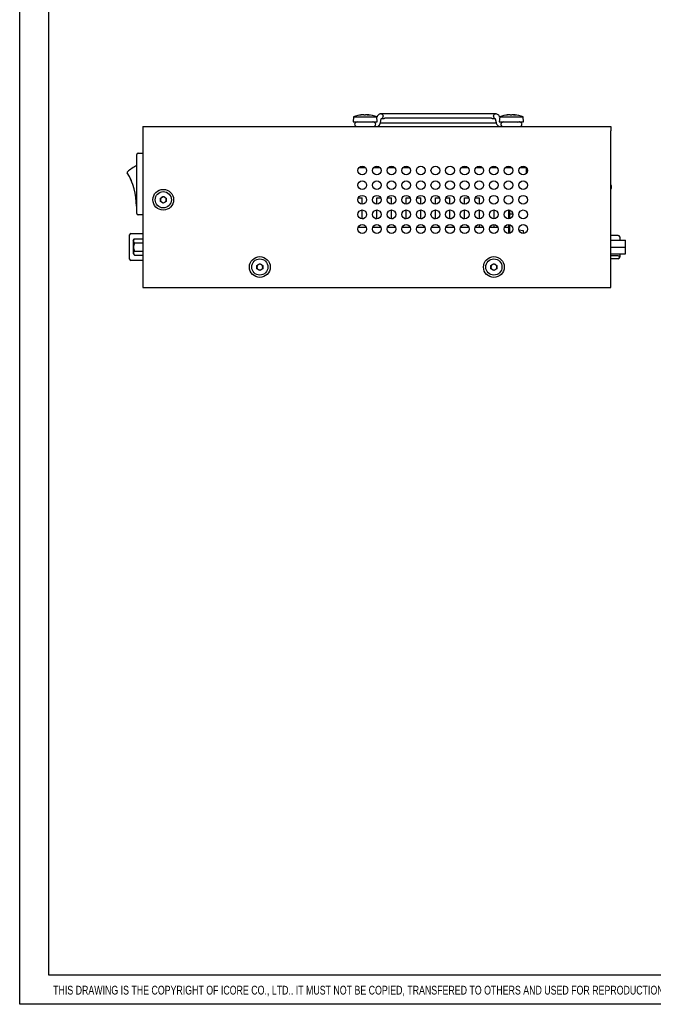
# Model space of a CAD drawing. Header units: millimetres. Extents: x 0 to 840, y 0 to 594.
# Tile 1 of 38: x 0 to 217, y 0 to 337. Entities that reach past the tile are written whole.
import ezdxf

# ---------------------------------------------------------------- set-up
doc = ezdxf.new("R2010")
doc.units = ezdxf.units.MM
doc.layers.get('0').update_dxf_attribs({"color": 3, "lineweight": 30})
doc.layers.add('SLD-0', color=3, linetype='Continuous')
doc.styles.add('SLDTEXTSTYLE0', font='TXT', dxfattribs={"width": 0.75})

msp = doc.modelspace()

# ---------------------------------------------------------------- linework, layer by layer
at = {"linetype": 'Continuous', "lineweight": 25}
for p, q in [((114.073, 303.269), (113.924, 301.569)), ((114.073, 303.269), (120.44, 303.269)), ((117.037, 304.017), (117.05, 304.017)), ((117.147, 304.017), (117.05, 304.017)), ((117.056, 303.918), (117.05, 304.017)), ((117.147, 304.017), (117.151, 303.935)), ((117.61, 304.017), (118.238, 304.017)), ((118.539, 304.017), (118.238, 304.017)), ((119.001, 304.017), (118.993, 303.855)), ((119.001, 304.017), (119.111, 304.017)), ((120.44, 303.269), (122.075, 303.269)), ((122.224, 301.569), (122.075, 303.269)), ((123.556, 304.38), (123.258, 304.326)), ((123.561, 304.381), (123.556, 304.38)), ((138.831, 304.386), (123.629, 304.386)), ((147.317, 304.386), (138.831, 304.386)), ((162.52, 304.386), (147.317, 304.386)), ((162.89, 304.326), (162.587, 304.381)), ((164.073, 303.269), (163.924, 301.569)), ((164.073, 303.269), (170.44, 303.269)), ((167.037, 304.017), (167.05, 304.017)), ((167.147, 304.017), (167.05, 304.017)), ((167.056, 303.918), (167.05, 304.017)), ((167.147, 304.017), (167.151, 303.935)), ((167.61, 304.017), (168.238, 304.017)), ((168.539, 304.017), (168.238, 304.017)), ((169.001, 304.017), (168.993, 303.855)), ((169.001, 304.017), (169.111, 304.017)), ((170.44, 303.269), (172.075, 303.269)), ((172.224, 301.569), (172.075, 303.269)), ((42.074, 299.982), (42.074, 298.482)), ((42.074, 299.982), (202.074, 299.982)), ((113.924, 301.569), (120.528, 301.569)), ((120.528, 301.569), (122.224, 301.569)), ((120.84, 301.569), (120.676, 301.569)), ((123.223, 301.225), (162.892, 301.225)), ((123.321, 301.342), (123.592, 302.672)), ((123.622, 302.778), (123.701, 302.793)), ((123.665, 302.786), (124.61, 302.786)), ((161.193, 302.825), (124.951, 302.825)), ((161.538, 302.786), (162.52, 302.786)), ((162.447, 302.793), (162.529, 302.778)), ((162.557, 302.672), (162.827, 301.342)), ((163.924, 301.569), (170.528, 301.569)), ((170.528, 301.569), (172.224, 301.569)), ((202.074, 299.982), (202.074, 298.482)), ((42.074, 298.482), (42.074, 244.982)), ((202.074, 244.982), (202.074, 298.482)), ((40.074, 270.282), (40.074, 290.482)), ((40.474, 290.882), (42.074, 290.882)), ((121.499, 285.982), (121.499, 286.367)), ((171.499, 285.982), (171.499, 286.367)), ((173.074, 285.982), (173.074, 286.1)), ((37.301, 283.307), (37.292, 283.302)), ((115.956, 285.982), (118.074, 285.982)), ((118.074, 285.982), (118.192, 285.982)), ((120.956, 285.982), (123.192, 285.982)), ((125.956, 285.982), (128.192, 285.982)), ((130.956, 285.982), (133.192, 285.982)), ((150.956, 285.982), (153.192, 285.982)), ((155.956, 285.982), (158.192, 285.982)), ((160.956, 285.982), (163.192, 285.982)), ((165.956, 285.982), (168.074, 285.982)), ((168.074, 285.982), (168.192, 285.982)), ((170.956, 285.982), (173.074, 285.982)), ((173.074, 285.982), (173.074, 283.864)), ((38.681, 280.204), (38.672, 280.2)), ((202.274, 279.333), (202.274, 279.331)), ((48.074, 275.559), (49.074, 276.136)), ((49.074, 276.136), (50.074, 275.559)), ((48.074, 274.404), (48.074, 275.559)), ((49.074, 273.827), (48.074, 274.404)), ((50.074, 274.404), (49.074, 273.827)), ((50.074, 275.559), (50.074, 274.404)), ((115.699, 275.582), (117.074, 275.582)), ((117.074, 273.482), (117.074, 275.582)), ((122.074, 273.482), (122.074, 275.582)), ((122.074, 275.582), (123.449, 275.582)), ((125.699, 275.582), (127.073, 275.582)), ((127.073, 273.482), (127.073, 275.582)), ((132.073, 273.482), (132.073, 275.582)), ((132.073, 275.582), (133.449, 275.582)), ((135.699, 275.582), (137.072, 275.582)), ((137.072, 273.482), (137.072, 275.582)), ((142.072, 273.482), (142.072, 275.582)), ((142.072, 275.582), (143.449, 275.582)), ((145.699, 275.582), (147.071, 275.582)), ((147.071, 273.482), (147.071, 275.582)), ((152.071, 273.482), (152.071, 275.582)), ((152.071, 275.582), (153.449, 275.582)), ((155.699, 275.582), (157.074, 275.582)), ((157.074, 275.582), (157.074, 273.482)), ((40.074, 272.576), (40.073, 272.576)), ((42.074, 269.882), (40.474, 269.882)), ((117.074, 268.582), (117.074, 271.482)), ((122.074, 268.582), (122.074, 271.482)), ((127.073, 268.582), (127.073, 271.482)), ((132.073, 268.582), (132.073, 271.482)), ((137.072, 268.582), (137.072, 271.482)), ((142.072, 268.582), (142.072, 271.482)), ((147.071, 268.582), (147.071, 271.482)), ((152.071, 268.582), (152.071, 271.482)), ((157.074, 271.482), (157.074, 268.482)), ((162.074, 271.482), (162.074, 268.482)), ((167.074, 271.482), (167.074, 268.482)), ((167.574, 270.082), (167.574, 271.382)), ((167.574, 271.382), (167.613, 271.382)), ((168.571, 270.082), (167.574, 270.082)), ((167.574, 268.567), (167.574, 270.082)), ((117.074, 268.582), (117.613, 268.582)), ((121.536, 268.582), (122.074, 268.582)), ((127.073, 268.582), (127.613, 268.582)), ((131.536, 268.582), (132.073, 268.582)), ((137.072, 268.582), (137.613, 268.582)), ((141.536, 268.582), (142.072, 268.582)), ((147.071, 268.582), (147.613, 268.582)), ((151.536, 268.582), (152.071, 268.582)), ((157.074, 266.482), (157.074, 265.582)), ((162.074, 266.482), (162.074, 265.582)), ((167.074, 266.482), (167.074, 265.582)), ((167.574, 263.567), (167.574, 266.396)), ((37.574, 260.134), (37.574, 262.982)), ((38.024, 263.432), (42.074, 263.432)), ((115.699, 265.582), (118.449, 265.582)), ((120.699, 265.582), (123.449, 265.582)), ((125.699, 265.582), (128.449, 265.582)), ((130.699, 265.582), (133.449, 265.582)), ((135.699, 265.582), (138.449, 265.582)), ((140.699, 265.582), (143.449, 265.582)), ((145.699, 265.582), (148.449, 265.582)), ((150.699, 265.582), (153.449, 265.582)), ((155.699, 265.582), (158.449, 265.582)), ((160.699, 265.582), (163.449, 265.582)), ((165.699, 265.582), (167.074, 265.582)), ((167.074, 265.582), (167.074, 263.482)), ((170.607, 264.669), (172.074, 264.489)), ((172.074, 264.489), (172.074, 263.482)), ((204.574, 262.782), (202.074, 262.782)), ((37.574, 256.834), (37.574, 260.134)), ((38.774, 261.103), (39.274, 261.603)), ((38.774, 261.103), (38.774, 256.56)), ((39.274, 261.603), (42.074, 261.603)), ((39.274, 260.217), (42.074, 260.217)), ((202.074, 261.207), (207.074, 261.207)), ((205.074, 262.282), (205.074, 261.207)), ((207.074, 258.832), (207.074, 261.207)), ((37.574, 254.682), (37.574, 256.834)), ((38.774, 256.56), (39.274, 256.06)), ((39.274, 257.446), (42.074, 257.446)), ((39.274, 256.06), (42.074, 256.06)), ((202.074, 258.832), (207.074, 258.832)), ((202.074, 256.457), (207.074, 256.457)), ((204.574, 255.802), (202.074, 255.802)), ((205.074, 256.457), (205.074, 255.937)), ((205.074, 255.937), (205.074, 255.316)), ((207.074, 256.457), (207.074, 258.832)), ((42.074, 254.232), (38.024, 254.232)), ((81.074, 252.559), (82.074, 253.136)), ((81.074, 251.404), (81.074, 252.559)), ((82.074, 253.136), (83.074, 252.559)), ((83.074, 252.559), (83.074, 251.404)), ((161.074, 252.559), (162.074, 253.136)), ((161.074, 251.404), (161.074, 252.559)), ((162.074, 253.136), (163.074, 252.559)), ((163.074, 252.559), (163.074, 251.404)), ((204.574, 254.816), (202.074, 254.816)), ((82.074, 250.827), (81.074, 251.404)), ((83.074, 251.404), (82.074, 250.827)), ((162.074, 250.827), (161.074, 251.404)), ((163.074, 251.404), (162.074, 250.827)), ((42.074, 244.982), (202.074, 244.982))]:
    msp.add_line(p, q, dxfattribs=at)
at = {"linetype": 'Continuous', "lineweight": 25, "flags": 128}
for points in [[(123.557, 304.38), (123.629, 304.386), (123.845, 304.325), (124.029, 304.152), (124.151, 303.892), (124.194, 303.586)], [(161.954, 303.586), (161.997, 303.892), (162.12, 304.152), (162.303, 304.325), (162.52, 304.386), (162.591, 304.38)]]:
    msp.add_lwpolyline(points, dxfattribs=at)
at = {"linetype": 'Continuous', "lineweight": 25}
for centre, radius in [((117.074, 284.982), 1.5), ((122.074, 284.982), 1.5), ((127.074, 284.982), 1.5), ((132.074, 284.982), 1.5), ((137.074, 284.982), 1.5), ((142.074, 284.982), 1.5), ((147.074, 284.982), 1.5), ((152.074, 284.982), 1.5), ((157.074, 284.982), 1.5), ((162.074, 284.982), 1.5), ((167.074, 284.982), 1.5), ((172.074, 284.982), 1.5), ((117.074, 279.982), 1.5), ((122.074, 279.982), 1.5), ((127.074, 279.982), 1.5), ((132.074, 279.982), 1.5), ((137.074, 279.982), 1.5), ((142.074, 279.982), 1.5), ((147.074, 279.982), 1.5), ((152.074, 279.982), 1.5), ((157.074, 279.982), 1.5), ((162.074, 279.982), 1.5), ((167.074, 279.982), 1.5), ((172.074, 279.982), 1.5), ((49.074, 274.982), 3.55), ((49.074, 274.982), 2.77), ((117.074, 274.982), 1.5), ((122.074, 274.982), 1.5), ((127.074, 274.982), 1.5), ((132.074, 274.982), 1.5), ((137.074, 274.982), 1.5), ((142.074, 274.982), 1.5), ((147.074, 274.982), 1.5), ((152.074, 274.982), 1.5), ((157.074, 274.982), 1.5), ((162.074, 274.982), 1.5), ((167.074, 274.982), 1.5), ((172.074, 274.982), 1.5), ((117.074, 269.982), 1.5), ((122.074, 269.982), 1.5), ((127.074, 269.982), 1.5), ((132.074, 269.982), 1.5), ((137.074, 269.982), 1.5), ((142.074, 269.982), 1.5), ((147.074, 269.982), 1.5), ((152.074, 269.982), 1.5), ((157.074, 269.982), 1.5), ((162.074, 269.982), 1.5), ((167.074, 269.982), 1.5), ((172.074, 269.982), 1.5), ((117.074, 264.982), 1.5), ((122.074, 264.982), 1.5), ((127.074, 264.982), 1.5), ((132.074, 264.982), 1.5), ((137.074, 264.982), 1.5), ((142.074, 264.982), 1.5), ((147.074, 264.982), 1.5), ((152.074, 264.982), 1.5), ((157.074, 264.982), 1.5), ((162.074, 264.982), 1.5), ((167.074, 264.982), 1.5), ((172.074, 264.982), 1.5), ((82.074, 251.982), 3.55), ((82.074, 251.982), 2.77), ((162.074, 251.982), 3.55), ((162.074, 251.982), 2.77)]:
    msp.add_circle(centre, radius, dxfattribs=at)
for centre, radius, start, end in [((118.074, 293.662), 10.406, 95.71894, 112.61287), ((117.807, 297.183), 6.876, 96.32043, 103.97699), ((116.426, 299.939), 3.926, 85.91543, 94.08457), ((118.366, 297.183), 6.876, 96.32043, 103.97699), ((117.66, 300.212), 3.848, 71.19428, 81.36252), ((117.787, 297.22), 6.838, 79.79177, 83.69037), ((119.282, 296.564), 7.301, 87.00507, 92.99493), ((118.423, 300.212), 3.848, 71.19428, 81.36252), ((118.074, 293.662), 10.406, 67.38713, 84.28106), ((123.457, 303.495), 0.743, 289.10156, 7.05432), ((162.691, 303.495), 0.743, 172.94381, 250.91285), ((168.074, 293.662), 10.406, 95.71894, 112.61287), ((167.807, 297.183), 6.876, 96.32043, 103.97699), ((166.426, 299.939), 3.926, 85.91543, 94.08457), ((168.366, 297.183), 6.876, 96.32043, 103.97699), ((167.66, 300.212), 3.848, 71.19428, 81.36252), ((167.787, 297.22), 6.838, 79.79177, 83.69037), ((169.282, 296.564), 7.301, 87.00507, 92.99493), ((168.423, 300.212), 3.848, 71.19428, 81.36252), ((168.074, 293.662), 10.406, 67.38713, 84.28106), ((115.874, 301.369), 0.2, 0, 90), ((170.274, 301.369), 0.2, 90, 180), ((40.474, 290.482), 0.4, 90, 180), ((47.074, 272.862), 15.52, 116.80985, 131.45203), ((36.932, 284.344), 0.2, 131.45203, 211.48585), ((18.688, 273.17), 21.194, 358.94448, 31.48585), ((18.688, 273.17), 21.184, 19.38181, 28.57322), ((200.825, 279.333), 1.449, 0, 30.46107), ((200.825, 279.331), 1.449, 329.53893, 0), ((49.074, 274.982), 1, 60, 120), ((40.079, 272.776), 0.2, 178.94448, 268.40886), ((49.074, 274.982), 1, 120, 180), ((49.074, 274.982), 1, 180, 240), ((49.074, 274.982), 1, 240, 300), ((49.074, 274.982), 1, 0, 60), ((49.074, 274.982), 1, 300, 0), ((40.474, 270.282), 0.4, 180, 270), ((38.024, 262.982), 0.45, 90, 180), ((204.574, 262.282), 0.5, 0, 90), ((38.024, 254.682), 0.45, 180, 270), ((82.074, 251.982), 1, 120, 180), ((82.074, 251.982), 1, 60, 120), ((82.074, 251.982), 1, 0, 60), ((162.074, 251.982), 1, 120, 180), ((162.074, 251.982), 1, 60, 120), ((162.074, 251.982), 1, 0, 60), ((204.574, 255.316), 0.5, 270, 0), ((82.074, 251.982), 1, 180, 240), ((82.074, 251.982), 1, 240, 300), ((82.074, 251.982), 1, 300, 0), ((162.074, 251.982), 1, 180, 240), ((162.074, 251.982), 1, 240, 300), ((162.074, 251.982), 1, 300, 0)]:
    msp.add_arc(centre, radius, start, end, dxfattribs=at)
for points, knots in [([(123.261, 304.326), (123.134, 304.292), (122.861, 304.218), (122.5, 303.937), (122.224, 303.589), (122.14, 303.313), (122.109, 303.212)], [0, 0, 0, 0, 0.2403938, 0.5187152, 0.8233532, 1, 1, 1, 1]), ([(164.046, 303.209), (164.025, 303.282), (163.957, 303.517), (163.721, 303.859), (163.352, 304.191), (163.042, 304.281), (162.887, 304.326)], [0, 0, 0, 0, 0.1265753, 0.4089034, 0.7048396, 1, 1, 1, 1]), ([(115.319, 301.569), (115.212, 301.558), (114.99, 301.535), (114.705, 301.35), (114.509, 301.079), (114.486, 300.875), (114.474, 300.775)], [0, 0, 0, 0, 0.2377804, 0.4951956, 0.7549508, 1, 1, 1, 1]), ([(114.474, 300.775), (114.486, 300.676), (114.509, 300.471), (114.705, 300.201), (114.99, 300.016), (115.212, 299.993), (115.319, 299.982)], [0, 0, 0, 0, 0.2450492, 0.5048044, 0.7622196, 1, 1, 1, 1]), ([(121.674, 300.775), (121.663, 300.875), (121.639, 301.08), (121.446, 301.35), (121.164, 301.535), (120.945, 301.558), (120.84, 301.569)], [0, 0, 0, 0, 0.2439597, 0.5036579, 0.7616161, 1, 1, 1, 1]), ([(120.84, 299.982), (120.945, 299.993), (121.164, 300.016), (121.446, 300.2), (121.639, 300.47), (121.663, 300.676), (121.674, 300.775)], [0, 0, 0, 0, 0.23838386, 0.49634206, 0.75604033, 1, 1, 1, 1]), ([(121.861, 299.982), (122.007, 299.996), (122.323, 300.028), (122.762, 300.296), (123.142, 300.742), (123.262, 301.142), (123.321, 301.342)], [0, 0, 0, 0, 0.2105804, 0.4575282, 0.727972, 1, 1, 1, 1]), ([(123.592, 302.672), (123.599, 302.701), (123.614, 302.762), (123.631, 302.787), (123.622, 302.785), (123.621, 302.785)], [0, 0, 0, 0, 0.4535313, 0.9380466, 1, 1, 1, 1]), ([(125.003, 302.821), (124.993, 302.823), (124.971, 302.827), (124.911, 302.824), (124.834, 302.814), (124.751, 302.8), (124.672, 302.789), (124.631, 302.787), (124.61, 302.786)], [0, 0, 0, 0, 0.12282142, 0.29903405, 0.47726732, 0.6551099, 0.83138068, 1, 1, 1, 1]), ([(161.538, 302.786), (161.517, 302.787), (161.474, 302.789), (161.394, 302.801), (161.311, 302.814), (161.235, 302.824), (161.18, 302.827), (161.162, 302.823), (161.156, 302.822)], [0, 0, 0, 0, 0.1843004, 0.3686165, 0.5521482, 0.7361765, 0.9218353, 1, 1, 1, 1]), ([(162.528, 302.785), (162.528, 302.78), (162.53, 302.77), (162.547, 302.706), (162.557, 302.672)], [0, 0, 0, 0, 0.4611145, 1, 1, 1, 1]), ([(162.827, 301.342), (162.869, 301.189), (162.959, 300.858), (163.266, 300.412), (163.72, 300.056), (164.096, 300.007), (164.287, 299.982)], [0, 0, 0, 0, 0.2076862, 0.451038, 0.7211931, 1, 1, 1, 1]), ([(165.308, 301.569), (165.203, 301.558), (164.984, 301.535), (164.703, 301.35), (164.509, 301.08), (164.485, 300.875), (164.474, 300.775)], [0, 0, 0, 0, 0.2383839, 0.4963421, 0.7560403, 1, 1, 1, 1]), ([(164.474, 300.775), (164.485, 300.676), (164.509, 300.47), (164.703, 300.2), (164.984, 300.016), (165.203, 299.993), (165.308, 299.982)], [0, 0, 0, 0, 0.2439597, 0.5036579, 0.7616161, 1, 1, 1, 1]), ([(171.674, 300.775), (171.663, 300.875), (171.64, 301.079), (171.439, 301.35), (171.171, 301.533), (170.733, 301.582), (170.697, 301.574), (170.676, 301.569)], [0, 0, 0, 0, 0.1837077, 0.3784402, 0.5714184, 0.7496769, 1, 1, 1, 1]), ([(170.83, 299.982), (170.936, 299.993), (171.158, 300.016), (171.443, 300.201), (171.639, 300.471), (171.663, 300.676), (171.674, 300.775)], [0, 0, 0, 0, 0.2377804, 0.4951956, 0.7549508, 1, 1, 1, 1]), ([(39.274, 261.603), (39.166, 261.483), (38.965, 261.259), (38.871, 260.899), (38.976, 260.547), (39.171, 260.331), (39.274, 260.217)], [0, 0, 0, 0, 0.2716187, 0.5090479, 0.741752, 1, 1, 1, 1]), ([(39.274, 260.217), (39.167, 259.978), (38.965, 259.529), (38.871, 258.809), (38.976, 258.105), (39.172, 257.673), (39.274, 257.446)], [0, 0, 0, 0, 0.2710019, 0.5093053, 0.7423623, 1, 1, 1, 1]), ([(39.274, 257.446), (39.166, 257.326), (38.965, 257.102), (38.871, 256.742), (38.976, 256.39), (39.171, 256.174), (39.274, 256.06)], [0, 0, 0, 0, 0.2716187, 0.5090479, 0.741752, 1, 1, 1, 1]), ([(204.574, 255.802), (204.63, 255.803), (204.742, 255.806), (204.892, 255.829), (205.005, 255.862), (205.062, 255.899), (205.074, 255.925), (205.074, 255.936), (205.074, 255.937)], [0, 0, 0, 0, 0.2135286, 0.4270462, 0.6408872, 0.8555044, 0.9876096, 1, 1, 1, 1])]:
    msp.add_open_spline(points, degree=3, knots=knots, dxfattribs=at)
at = {"layer": 'SLD-0', "color": 4, "linetype": 'Continuous', "lineweight": 25}
for p, q in [((0, 0), (0, 594)), ((10, 10), (10, 584)), ((830, 10), (10, 10)), ((840, 0), (0, 0))]:
    msp.add_line(p, q, dxfattribs=at)

# ---------------------------------------------------------------- texts
at = {"layer": 'SLD-0', "insert": (11.434, 6.339), "char_height": 3.000566, "attachment_point": 1, "style": 'SLDTEXTSTYLE0'}
msp.add_mtext('THIS DRAWING IS THE COPYRIGHT OF ICORE CO., LTD.. IT MUST NOT BE COPIED, TRANSFERED TO OTHERS AND USED FOR REPRODUCTION WITHOUT WRITTEN PERMISSION.', dxfattribs=at)

doc.saveas('drawing.dxf')
